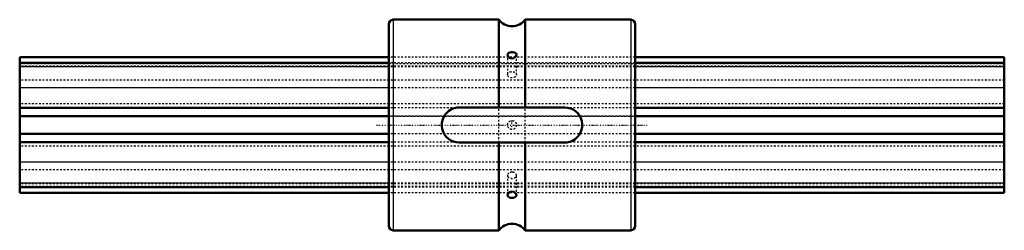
# Model space of a CAD drawing. Header units: millimetres. Extents: x 0 to 560, y -60 to 60.
import ezdxf

# ---------------------------------------------------------------- set-up
doc = ezdxf.new("R2010")
doc.units = ezdxf.units.MM
doc.linetypes.add('Center', pattern=[1.5, 0.45, -0.5, 0.05, -0.5])
doc.linetypes.add('Dashed', pattern=[2, 1, -1])
for name, color, linetype, lineweight in [('2d ConnectionPoints', 7, 'Continuous', 50), ('AM_0', 7, 'Continuous', 50), ('AM_4', 3, 'Continuous', 25), ('AM_7', 7, 'Center', 25), ('AM_9', 6, 'Dashed', 25)]:
    doc.layers.add(name, color=color, linetype=linetype, lineweight=lineweight)

# ---------------------------------------------------------------- blocks, each defined once
blk = doc.blocks.new('1_LBS851560_Spline_Shaft_0_in_LBS85_560L_1402100__4')
at = {"layer": 'AM_0'}
for p, q in [((210, 38.63), (0, 38.63)), ((0, -38.63), (0, 38.63)), ((210, 35.35), (0, 35.35)), ((560, 38.63), (350, 38.63)), ((560, 35.35), (350, 35.35)), ((560, -38.63), (560, 38.63)), ((210, 9.85), (0, 9.85)), ((560, 9.85), (350, 9.85)), ((210, 5.04), (0, 5.04)), ((560, 5.04), (350, 5.04)), ((210, -5.04), (0, -5.04)), ((560, -5.04), (350, -5.04)), ((210, -9.85), (0, -9.85)), ((560, -9.85), (350, -9.85)), ((210, -35.35), (0, -35.35)), ((210, -38.63), (0, -38.63)), ((560, -35.35), (350, -35.35)), ((560, -38.63), (350, -38.63))]:
    blk.add_line(p, q, dxfattribs=at)
at = {"layer": 'AM_4'}
for p, q in [((210, 33.09), (0, 33.09)), ((560, 33.09), (350, 33.09)), ((210, 21.08), (0, 21.08)), ((560, 21.08), (350, 21.08)), ((210, -21.08), (0, -21.08)), ((560, -21.08), (350, -21.08)), ((210, -33.09), (0, -33.09)), ((560, -33.09), (350, -33.09))]:
    blk.add_line(p, q, dxfattribs=at)
at = {"layer": 'AM_9'}
for p, q in [((0, 35.07), (560, 35.07)), ((350, 38.63), (210, 38.63)), ((350, 35.35), (210, 35.35)), ((560, 33.59), (0, 33.59)), ((350, 33.09), (210, 33.09)), ((560, 25.5), (0, 25.5)), ((350, 21.08), (210, 21.08)), ((560, 12.01), (0, 12.01)), ((350, 9.85), (210, 9.85)), ((0, 5.02), (560, 5.02)), ((350, 5.04), (210, 5.04)), ((560, -5.02), (0, -5.02)), ((350, -5.04), (210, -5.04)), ((350, -9.85), (210, -9.85)), ((560, -12.01), (0, -12.01)), ((350, -21.08), (210, -21.08)), ((560, -25.5), (0, -25.5)), ((560, -33.59), (0, -33.59)), ((350, -33.09), (210, -33.09)), ((560, -35.07), (0, -35.07)), ((350, -35.35), (210, -35.35)), ((350, -38.63), (210, -38.63))]:
    blk.add_line(p, q, dxfattribs=at)
blk = doc.blocks.new('2_LBS85_Nut_0_in_LBS85_560L_1402100__4')
at = {"layer": 'AM_0'}
for p, q in [((210, 57.5), (210, -57.5)), ((272.5, 60), (212.5, 60)), ((272.5, 60), (272.5, 10)), ((347.5, 60), (287.5, 60)), ((287.5, 60), (287.5, 10)), ((350, 57.5), (350, -57.5)), ((250, 10), (310, 10)), ((310, -10), (250, -10)), ((272.5, -10), (272.5, -60)), ((287.5, -10), (287.5, -60)), ((212.5, -60), (272.5, -60)), ((287.5, -60), (347.5, -60))]:
    blk.add_line(p, q, dxfattribs=at)
for points in [[(278.9, 41.38), (278.22, 41.11), (277.73, 40.71), (277.51, 40.18), (277.5, 40.02)], [(277.5, 40.02), (277.57, 39.59), (277.87, 39.01), (278.41, 38.48), (279.15, 38.1), (279.98, 37.97), (280.78, 38.08), (281.49, 38.42), (282.07, 38.93), (282.42, 39.55), (282.5, 40.02)], [(282.5, 40.02), (282.49, 40.16), (282.3, 40.66), (281.87, 41.06), (281.22, 41.35), (280.41, 41.49), (279.59, 41.49), (278.9, 41.38)], [(250, -10), (248.33, -9.86), (246.72, -9.45), (245.19, -8.77), (243.8, -7.85), (242.58, -6.7), (241.56, -5.36), (240.78, -3.86), (240.26, -2.25), (240.02, -0.59), (240.06, 1.09), (240.38, 2.72), (240.96, 4.28), (241.8, 5.72), (242.86, 7), (244.14, 8.1), (245.58, 8.97), (247.16, 9.59), (248.82, 9.93), (250, 10)], [(310, 10), (311.67, 9.86), (313.28, 9.45), (314.81, 8.77), (316.2, 7.85), (317.42, 6.7), (318.44, 5.36), (319.22, 3.86), (319.74, 2.25), (319.98, 0.59), (319.94, -1.09), (319.62, -2.72), (319.04, -4.28), (318.2, -5.72), (317.14, -7), (315.86, -8.1), (314.42, -8.97), (312.84, -9.59), (311.18, -9.93), (310, -10)], [(282.5, -40.02), (282.46, -39.69), (282.19, -39.1), (281.69, -38.56), (280.98, -38.15), (280.16, -37.97), (279.35, -38.05), (278.62, -38.35), (278.02, -38.83), (277.62, -39.44), (277.5, -40.01)], [(277.5, -40.01), (277.63, -40.55), (278.01, -40.98), (278.62, -41.29), (279.4, -41.47), (280.23, -41.5), (281.01, -41.4), (281.69, -41.17), (282.2, -40.79), (282.47, -40.27), (282.5, -40.02)]]:
    blk.add_lwpolyline(points, dxfattribs=at)
for centre, radius, start, end in [((212.5, 57.5), 2.5, 90, 180), ((280, 65.63), 9.38, 216.8699, 323.1301), ((347.5, 57.5), 2.5, 360, 90), ((212.5, -57.5), 2.5, 180, 270), ((280, -65.63), 9.38, 36.8699, 143.1301), ((347.5, -57.5), 2.5, 270, 0)]:
    blk.add_arc(centre, radius, start, end, dxfattribs=at)
at = {"layer": 'AM_4'}
for p, q in [((212.5, 60), (212.5, -60)), ((347.5, 60), (347.5, -60))]:
    blk.add_line(p, q, dxfattribs=at)
at = {"layer": 'AM_7'}
for p, q in [((203, 0), (357, 0)), ((280, -2.62), (280, 2.62))]:
    blk.add_line(p, q, dxfattribs=at)
at = {"layer": 'AM_9'}
for p, q in [((277.5, 40.01), (277.5, 28.64)), ((282.5, 28.64), (282.5, 40.01)), ((350, 38.63), (210, 38.63)), ((350, 35.35), (210, 35.35)), ((210, 35.07), (350, 35.07)), ((350, 33.59), (210, 33.59)), ((350, 33.09), (210, 33.09)), ((350, 25.5), (210, 25.5)), ((350, 21.08), (210, 21.08)), ((350, 12.01), (210, 12.01)), ((350, 9.85), (210, 9.85)), ((272.5, -10), (272.5, 10)), ((287.5, -10), (287.5, 10)), ((350, 5.04), (210, 5.04)), ((210, 5.02), (350, 5.02)), ((350, -5.02), (210, -5.02)), ((350, -5.04), (210, -5.04)), ((350, -9.85), (210, -9.85)), ((350, -12.01), (210, -12.01)), ((350, -21.08), (210, -21.08)), ((350, -25.5), (210, -25.5)), ((350, -33.09), (210, -33.09)), ((350, -33.59), (210, -33.59)), ((277.5, -28.64), (277.5, -40.01)), ((282.5, -40.01), (282.5, -28.64)), ((350, -35.07), (210, -35.07)), ((350, -35.35), (210, -35.35)), ((350, -38.63), (210, -38.63))]:
    blk.add_line(p, q, dxfattribs=at)
blk.add_circle((280, 0), 2.5, dxfattribs=at)
blk.add_ellipse((280, 28.64), major_axis=(-2.5, 0), ratio=0.707107, dxfattribs=at)
for start_param, end_param in [(1.570796, 6.283185), (6.283185, 7.853982)]:
    blk.add_ellipse((280, -28.64), major_axis=(2.5, 0), ratio=0.707107, start_param=start_param, end_param=end_param, dxfattribs=at)

msp = doc.modelspace()

# ---------------------------------------------------------------- linework, layer by layer
at = {"layer": '2d ConnectionPoints'}
for p in [(210, 0), (210, 0), (350, 0)]:
    msp.add_point(p, dxfattribs=at)

# ---------------------------------------------------------------- block references
for name in ['2_LBS85_Nut_0_in_LBS85_560L_1402100__4', '1_LBS851560_Spline_Shaft_0_in_LBS85_560L_1402100__4']:
    msp.add_blockref(name, (0, 0))

doc.saveas('drawing.dxf')
